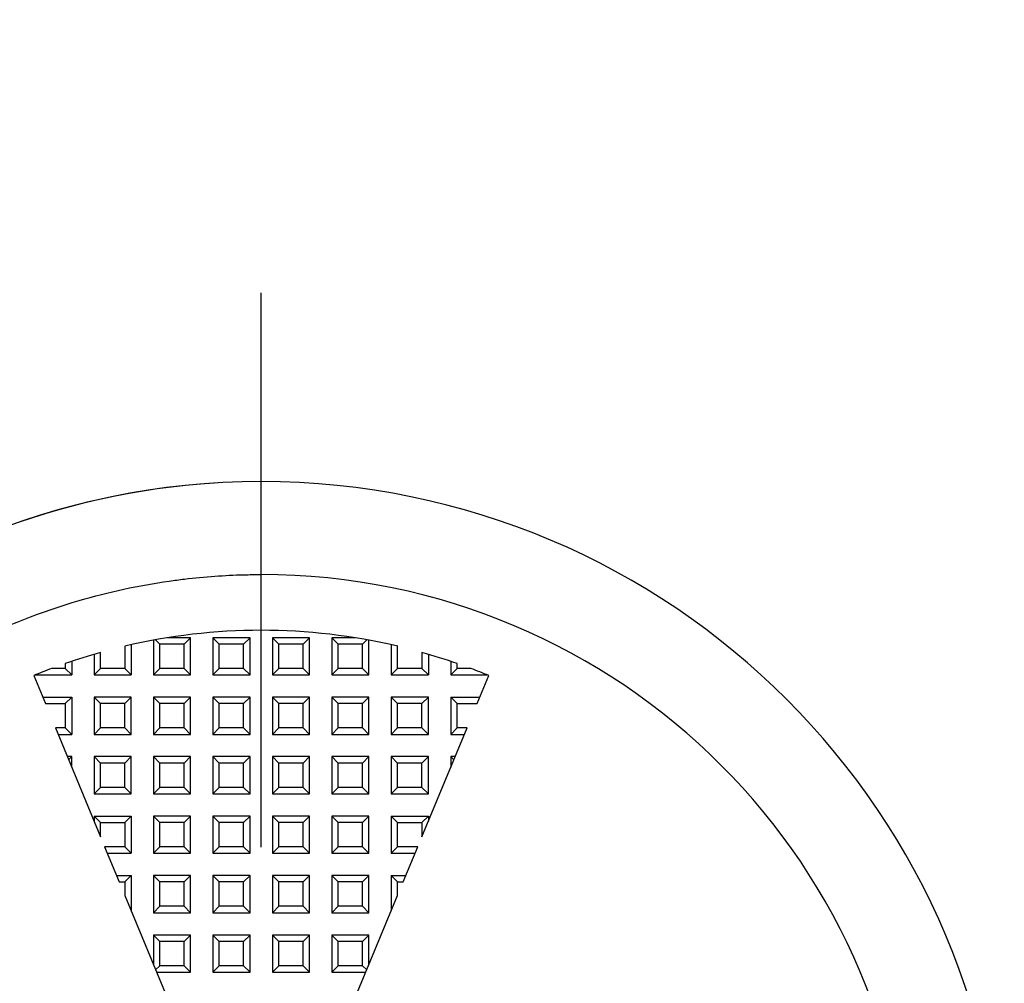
# Model space of a CAD drawing. Header units: millimetres. Extents: x 3 to 137, y 3 to 105.
# Tile 5 of 9: x 58 to 71, y 57 to 70. Entities that reach past the tile are written whole.
import ezdxf

# ---------------------------------------------------------------- set-up
doc = ezdxf.new("R2010")
doc.units = ezdxf.units.MM
doc.header["$LTSCALE"] = 0.5
doc.linetypes.add('SLD-Center', pattern=[19.05, 15.24, -1.27, 1.27, -1.27])
doc.linetypes.add('SLD-Solid', pattern=[0])
doc.layers.add('CENTER', color=40, linetype='SLD-Center')
doc.layers.add('DIMENSIONS', color=140, linetype='SLD-Solid', lineweight=25)
doc.styles.add('SLDTEXTSTYLE0', font='VERDANA.TTF')
doc.dimstyles.new('SLDDIMSTYLE2', dxfattribs={"dimtxt": 1.079004, "dimasz": 1.651, "dimexe": 0, "dimexo": 0.0625, "dimgap": 0.269751, "dimtad": 0, "dimtih": 1, "dimtoh": 1, "dimrnd": 1e-09, "dimzin": 4, "dimdsep": 46, "dimtxsty": 'SLDTEXTSTYLE0', "dimsah": 1, "dimcen": 0, "dimadec": 0, "dimazin": 1, "dimtfac": 1, "dimtofl": 0, "dimtmove": 0, "dimatfit": 3, "dimfxl": 0, "dimfrac": 2, "dimtolj": 1, "dimtzin": 12, "dimarcsym": 0})

# ---------------------------------------------------------------- blocks, each defined once
blk = doc.blocks.new('_D_2')
at = {"layer": 'DIMENSIONS'}
for p, q in [((45.55, 67.877), (45.188, 67.877)), ((45.188, 67.877), (45.188, 66.162)), ((48.756, 67.877), (49.119, 67.877)), ((49.119, 67.877), (49.119, 66.162)), ((52.746, 67.877), (49.571, 67.877)), ((56.114, 61.98), (52.746, 67.877)), ((45.188, 66.162), (45.55, 66.162)), ((49.119, 66.162), (48.756, 66.162))]:
    blk.add_line(p, q, dxfattribs=at)
blk.add_arc((61.074, 53.296), 10, 93.6334, 128.7547, dxfattribs=at)
blk.add_solid([(56.114, 61.98), (55.516, 63.539), (55.075, 63.287)], dxfattribs=at)
at = {"layer": 'DIMENSIONS', "char_height": 1.0583, "attachment_point": 1, "style": 'SLDTEXTSTYLE0'}
for s, insert in [('%%c', (44.735, 69.463)), ('20.0', (46.364, 69.463)), ('0.79', (45.55, 67.506))]:
    blk.add_mtext(s, dxfattribs=dict(at, insert=insert))
blk = doc.blocks.new('SW_CENTERMARKSYMBOL_0')
at = {"layer": 'CENTER', "color": 0}
blk.add_line((0, 5.08), (0, 12.54), dxfattribs=at)

msp = doc.modelspace()

# ---------------------------------------------------------------- linework, layer by layer
for p, q in [((61.074, 62.046), (61.074, 63.296)), ((59.237, 61.083), (59.237, 60.783)), ((59.324, 61.103), (59.324, 60.696)), ((59.624, 61.164), (59.624, 60.696)), ((59.71, 61.11), (59.651, 61.169)), ((59.71, 60.783), (59.71, 61.11)), ((60.037, 61.11), (59.71, 61.11)), ((60.124, 61.196), (59.813, 61.196)), ((60.124, 61.196), (60.037, 61.11)), ((60.037, 60.783), (60.037, 61.11)), ((60.124, 60.696), (60.124, 61.196)), ((60.424, 61.196), (60.424, 60.696)), ((60.51, 61.11), (60.424, 61.196)), ((60.924, 61.196), (60.424, 61.196)), ((60.51, 60.783), (60.51, 61.11)), ((60.837, 61.11), (60.51, 61.11)), ((60.924, 61.196), (60.837, 61.11)), ((60.837, 60.783), (60.837, 61.11)), ((60.924, 60.696), (60.924, 61.196)), ((61.224, 61.196), (61.224, 60.696)), ((61.31, 61.11), (61.224, 61.196)), ((61.724, 61.196), (61.224, 61.196)), ((61.31, 60.783), (61.31, 61.11)), ((61.637, 61.11), (61.31, 61.11)), ((61.637, 61.11), (61.724, 61.196)), ((61.637, 60.783), (61.637, 61.11)), ((61.724, 60.696), (61.724, 61.196)), ((62.335, 61.196), (62.024, 61.196)), ((62.11, 61.11), (62.024, 61.196)), ((62.024, 61.196), (62.024, 60.696)), ((62.11, 60.783), (62.11, 61.11)), ((62.437, 61.11), (62.11, 61.11)), ((62.496, 61.169), (62.437, 61.11)), ((62.437, 60.783), (62.437, 61.11)), ((62.524, 60.696), (62.524, 61.164)), ((62.824, 61.103), (62.824, 60.696)), ((62.91, 60.783), (62.91, 61.083)), ((58.824, 60.974), (58.824, 60.696)), ((58.91, 60.783), (58.91, 60.998)), ((63.237, 60.998), (63.237, 60.783)), ((63.324, 60.974), (63.324, 60.696)), ((58.437, 60.85), (58.437, 60.783)), ((58.524, 60.879), (58.524, 60.696)), ((63.624, 60.879), (63.624, 60.696)), ((63.71, 60.783), (63.71, 60.85)), ((58.012, 60.688), (58.169, 60.31)), ((58.034, 60.696), (58.524, 60.696)), ((58.437, 60.783), (58.254, 60.783)), ((58.524, 60.696), (58.437, 60.783)), ((58.824, 60.696), (58.91, 60.783)), ((58.824, 60.696), (59.324, 60.696)), ((59.237, 60.783), (58.91, 60.783)), ((59.324, 60.696), (59.237, 60.783)), ((59.624, 60.696), (59.71, 60.783)), ((59.624, 60.696), (60.124, 60.696)), ((60.037, 60.783), (59.71, 60.783)), ((60.124, 60.696), (60.037, 60.783)), ((60.51, 60.783), (60.424, 60.696)), ((60.424, 60.696), (60.924, 60.696)), ((60.837, 60.783), (60.51, 60.783)), ((60.924, 60.696), (60.837, 60.783)), ((61.31, 60.783), (61.224, 60.696)), ((61.224, 60.696), (61.724, 60.696)), ((61.637, 60.783), (61.31, 60.783)), ((61.724, 60.696), (61.637, 60.783)), ((62.11, 60.783), (62.024, 60.696)), ((62.024, 60.696), (62.524, 60.696)), ((62.437, 60.783), (62.11, 60.783)), ((62.524, 60.696), (62.437, 60.783)), ((62.824, 60.696), (62.91, 60.783)), ((62.824, 60.696), (63.324, 60.696)), ((63.237, 60.783), (62.91, 60.783)), ((63.324, 60.696), (63.237, 60.783)), ((63.624, 60.696), (63.71, 60.783)), ((63.624, 60.696), (64.114, 60.696)), ((63.894, 60.783), (63.71, 60.783)), ((63.979, 60.31), (64.135, 60.688)), ((58.133, 60.396), (58.524, 60.396)), ((58.169, 60.31), (58.437, 60.31)), ((58.437, 60.31), (58.524, 60.396)), ((58.437, 60.31), (58.437, 59.983)), ((58.524, 60.396), (58.524, 59.896)), ((58.824, 60.396), (58.824, 59.896)), ((58.91, 60.31), (58.824, 60.396)), ((59.324, 60.396), (58.824, 60.396)), ((58.91, 59.983), (58.91, 60.31)), ((59.237, 60.31), (58.91, 60.31)), ((59.324, 60.396), (59.237, 60.31)), ((59.237, 59.983), (59.237, 60.31)), ((59.324, 59.896), (59.324, 60.396)), ((59.624, 60.396), (59.624, 59.896)), ((59.71, 60.31), (59.624, 60.396)), ((60.124, 60.396), (59.624, 60.396)), ((59.71, 59.983), (59.71, 60.31)), ((60.037, 60.31), (59.71, 60.31)), ((60.124, 60.396), (60.037, 60.31)), ((60.037, 59.983), (60.037, 60.31)), ((60.124, 59.896), (60.124, 60.396)), ((60.424, 60.396), (60.424, 59.896)), ((60.51, 60.31), (60.424, 60.396)), ((60.924, 60.396), (60.424, 60.396)), ((60.51, 59.983), (60.51, 60.31)), ((60.837, 60.31), (60.51, 60.31)), ((60.924, 60.396), (60.837, 60.31)), ((60.837, 59.983), (60.837, 60.31)), ((60.924, 59.896), (60.924, 60.396)), ((61.224, 60.396), (61.224, 59.896)), ((61.31, 60.31), (61.224, 60.396)), ((61.724, 60.396), (61.224, 60.396)), ((61.31, 59.983), (61.31, 60.31)), ((61.637, 60.31), (61.31, 60.31)), ((61.637, 60.31), (61.724, 60.396)), ((61.637, 59.983), (61.637, 60.31)), ((61.724, 59.896), (61.724, 60.396)), ((62.024, 60.396), (62.024, 59.896)), ((62.11, 60.31), (62.024, 60.396)), ((62.524, 60.396), (62.024, 60.396)), ((62.11, 59.983), (62.11, 60.31)), ((62.437, 60.31), (62.11, 60.31)), ((62.437, 60.31), (62.524, 60.396)), ((62.437, 59.983), (62.437, 60.31)), ((62.524, 59.896), (62.524, 60.396)), ((62.824, 60.396), (62.824, 59.896)), ((62.91, 60.31), (62.824, 60.396)), ((63.324, 60.396), (62.824, 60.396)), ((62.91, 59.983), (62.91, 60.31)), ((63.237, 60.31), (62.91, 60.31)), ((63.237, 60.31), (63.324, 60.396)), ((63.237, 59.983), (63.237, 60.31)), ((63.324, 59.896), (63.324, 60.396)), ((63.624, 60.396), (64.015, 60.396)), ((63.71, 60.31), (63.624, 60.396)), ((63.624, 60.396), (63.624, 59.896)), ((63.71, 59.983), (63.71, 60.31)), ((63.71, 60.31), (63.979, 60.31)), ((58.437, 59.983), (58.304, 59.983)), ((58.304, 59.983), (58.91, 58.519)), ((58.34, 59.896), (58.524, 59.896)), ((58.524, 59.896), (58.437, 59.983)), ((58.91, 59.983), (58.824, 59.896)), ((58.824, 59.896), (59.324, 59.896)), ((59.237, 59.983), (58.91, 59.983)), ((59.324, 59.896), (59.237, 59.983)), ((59.71, 59.983), (59.624, 59.896)), ((59.624, 59.896), (60.124, 59.896)), ((60.037, 59.983), (59.71, 59.983)), ((60.124, 59.896), (60.037, 59.983)), ((60.51, 59.983), (60.424, 59.896)), ((60.424, 59.896), (60.924, 59.896)), ((60.837, 59.983), (60.51, 59.983)), ((60.924, 59.896), (60.837, 59.983)), ((61.31, 59.983), (61.224, 59.896)), ((61.224, 59.896), (61.724, 59.896)), ((61.637, 59.983), (61.31, 59.983)), ((61.724, 59.896), (61.637, 59.983)), ((62.11, 59.983), (62.024, 59.896)), ((62.024, 59.896), (62.524, 59.896)), ((62.437, 59.983), (62.11, 59.983)), ((62.524, 59.896), (62.437, 59.983)), ((62.91, 59.983), (62.824, 59.896)), ((62.824, 59.896), (63.324, 59.896)), ((63.237, 59.983), (62.91, 59.983)), ((63.324, 59.896), (63.237, 59.983)), ((63.237, 58.519), (63.844, 59.983)), ((63.624, 59.896), (63.71, 59.983)), ((63.624, 59.896), (63.808, 59.896)), ((63.844, 59.983), (63.71, 59.983)), ((58.524, 59.596), (58.464, 59.596)), ((58.482, 59.554), (58.524, 59.596)), ((58.524, 59.453), (58.524, 59.596)), ((58.824, 59.596), (58.824, 59.096)), ((58.91, 59.51), (58.824, 59.596)), ((59.324, 59.596), (58.824, 59.596)), ((58.91, 59.183), (58.91, 59.51)), ((59.237, 59.51), (58.91, 59.51)), ((59.324, 59.596), (59.237, 59.51)), ((59.237, 59.183), (59.237, 59.51)), ((59.324, 59.096), (59.324, 59.596)), ((59.624, 59.596), (59.624, 59.096)), ((59.71, 59.51), (59.624, 59.596)), ((60.124, 59.596), (59.624, 59.596)), ((59.71, 59.183), (59.71, 59.51)), ((60.037, 59.51), (59.71, 59.51)), ((60.124, 59.596), (60.037, 59.51)), ((60.037, 59.183), (60.037, 59.51)), ((60.124, 59.096), (60.124, 59.596)), ((60.424, 59.596), (60.424, 59.096)), ((60.51, 59.51), (60.424, 59.596)), ((60.924, 59.596), (60.424, 59.596)), ((60.51, 59.183), (60.51, 59.51)), ((60.837, 59.51), (60.51, 59.51)), ((60.924, 59.596), (60.837, 59.51)), ((60.837, 59.183), (60.837, 59.51)), ((60.924, 59.096), (60.924, 59.596)), ((61.224, 59.596), (61.224, 59.096)), ((61.31, 59.51), (61.224, 59.596)), ((61.724, 59.596), (61.224, 59.596)), ((61.31, 59.183), (61.31, 59.51)), ((61.637, 59.51), (61.31, 59.51)), ((61.637, 59.51), (61.724, 59.596)), ((61.637, 59.183), (61.637, 59.51)), ((61.724, 59.096), (61.724, 59.596)), ((62.024, 59.596), (62.024, 59.096)), ((62.11, 59.51), (62.024, 59.596)), ((62.524, 59.596), (62.024, 59.596)), ((62.11, 59.183), (62.11, 59.51)), ((62.437, 59.51), (62.11, 59.51)), ((62.437, 59.51), (62.524, 59.596)), ((62.437, 59.183), (62.437, 59.51)), ((62.524, 59.096), (62.524, 59.596)), ((62.824, 59.596), (62.824, 59.096)), ((62.91, 59.51), (62.824, 59.596)), ((63.324, 59.596), (62.824, 59.596)), ((62.91, 59.183), (62.91, 59.51)), ((63.237, 59.51), (62.91, 59.51)), ((63.237, 59.51), (63.324, 59.596)), ((63.237, 59.183), (63.237, 59.51)), ((63.324, 59.096), (63.324, 59.596)), ((63.666, 59.554), (63.624, 59.596)), ((63.624, 59.596), (63.624, 59.453)), ((63.683, 59.596), (63.624, 59.596)), ((58.91, 59.183), (58.824, 59.096)), ((58.824, 59.096), (59.324, 59.096)), ((59.237, 59.183), (58.91, 59.183)), ((59.324, 59.096), (59.237, 59.183)), ((59.71, 59.183), (59.624, 59.096)), ((59.624, 59.096), (60.124, 59.096)), ((60.037, 59.183), (59.71, 59.183)), ((60.124, 59.096), (60.037, 59.183)), ((60.51, 59.183), (60.424, 59.096)), ((60.424, 59.096), (60.924, 59.096)), ((60.837, 59.183), (60.51, 59.183)), ((60.924, 59.096), (60.837, 59.183)), ((61.31, 59.183), (61.224, 59.096)), ((61.224, 59.096), (61.724, 59.096)), ((61.637, 59.183), (61.31, 59.183)), ((61.724, 59.096), (61.637, 59.183)), ((62.11, 59.183), (62.024, 59.096)), ((62.024, 59.096), (62.524, 59.096)), ((62.437, 59.183), (62.11, 59.183)), ((62.524, 59.096), (62.437, 59.183)), ((62.91, 59.183), (62.824, 59.096)), ((62.824, 59.096), (63.324, 59.096)), ((63.237, 59.183), (62.91, 59.183)), ((63.324, 59.096), (63.237, 59.183)), ((58.824, 58.796), (58.824, 58.728)), ((58.91, 58.71), (58.824, 58.796)), ((58.824, 58.796), (59.324, 58.796)), ((58.91, 58.519), (58.91, 58.71)), ((58.91, 58.71), (59.237, 58.71)), ((59.237, 58.71), (59.324, 58.796)), ((59.237, 58.71), (59.237, 58.383)), ((59.324, 58.796), (59.324, 58.296)), ((59.624, 58.796), (59.624, 58.296)), ((59.71, 58.71), (59.624, 58.796)), ((60.124, 58.796), (59.624, 58.796)), ((59.71, 58.383), (59.71, 58.71)), ((60.037, 58.71), (59.71, 58.71)), ((60.124, 58.796), (60.037, 58.71)), ((60.037, 58.383), (60.037, 58.71)), ((60.124, 58.296), (60.124, 58.796)), ((60.424, 58.796), (60.424, 58.296)), ((60.51, 58.71), (60.424, 58.796)), ((60.924, 58.796), (60.424, 58.796)), ((60.51, 58.383), (60.51, 58.71)), ((60.837, 58.71), (60.51, 58.71)), ((60.924, 58.796), (60.837, 58.71)), ((60.837, 58.383), (60.837, 58.71)), ((60.924, 58.296), (60.924, 58.796)), ((61.224, 58.796), (61.224, 58.296)), ((61.31, 58.71), (61.224, 58.796)), ((61.724, 58.796), (61.224, 58.796)), ((61.31, 58.383), (61.31, 58.71)), ((61.637, 58.71), (61.31, 58.71)), ((61.637, 58.71), (61.724, 58.796)), ((61.637, 58.383), (61.637, 58.71)), ((61.724, 58.296), (61.724, 58.796)), ((62.024, 58.796), (62.024, 58.296)), ((62.11, 58.71), (62.024, 58.796)), ((62.524, 58.796), (62.024, 58.796)), ((62.11, 58.383), (62.11, 58.71)), ((62.437, 58.71), (62.11, 58.71)), ((62.437, 58.71), (62.524, 58.796)), ((62.437, 58.383), (62.437, 58.71)), ((62.524, 58.296), (62.524, 58.796)), ((62.91, 58.71), (62.824, 58.796)), ((62.824, 58.796), (63.324, 58.796)), ((62.824, 58.796), (62.824, 58.296)), ((62.91, 58.383), (62.91, 58.71)), ((62.91, 58.71), (63.237, 58.71)), ((63.237, 58.71), (63.324, 58.796)), ((63.237, 58.71), (63.237, 58.519)), ((63.324, 58.796), (63.324, 58.728)), ((59.237, 58.383), (58.967, 58.383)), ((58.967, 58.383), (59.163, 57.91)), ((59.324, 58.296), (59.237, 58.383)), ((59.71, 58.383), (59.624, 58.296)), ((60.037, 58.383), (59.71, 58.383)), ((60.124, 58.296), (60.037, 58.383)), ((60.51, 58.383), (60.424, 58.296)), ((60.837, 58.383), (60.51, 58.383)), ((60.924, 58.296), (60.837, 58.383)), ((61.31, 58.383), (61.224, 58.296)), ((61.637, 58.383), (61.31, 58.383)), ((61.724, 58.296), (61.637, 58.383)), ((62.11, 58.383), (62.024, 58.296)), ((62.437, 58.383), (62.11, 58.383)), ((62.524, 58.296), (62.437, 58.383)), ((62.824, 58.296), (62.91, 58.383)), ((63.181, 58.383), (62.91, 58.383)), ((62.985, 57.91), (63.181, 58.383)), ((59.003, 58.296), (59.324, 58.296)), ((59.624, 58.296), (60.124, 58.296)), ((60.424, 58.296), (60.924, 58.296)), ((61.224, 58.296), (61.724, 58.296)), ((62.024, 58.296), (62.524, 58.296)), ((62.824, 58.296), (63.145, 58.296)), ((59.127, 57.996), (59.324, 57.996)), ((59.163, 57.91), (59.237, 57.91)), ((59.237, 57.91), (59.324, 57.996)), ((59.237, 57.91), (59.237, 57.73)), ((59.324, 57.996), (59.324, 57.521)), ((59.624, 57.996), (59.624, 57.496)), ((59.71, 57.91), (59.624, 57.996)), ((60.124, 57.996), (59.624, 57.996)), ((59.71, 57.583), (59.71, 57.91)), ((60.037, 57.91), (59.71, 57.91)), ((60.124, 57.996), (60.037, 57.91)), ((60.037, 57.583), (60.037, 57.91)), ((60.124, 57.496), (60.124, 57.996)), ((60.424, 57.996), (60.424, 57.496)), ((60.51, 57.91), (60.424, 57.996)), ((60.924, 57.996), (60.424, 57.996)), ((60.51, 57.583), (60.51, 57.91)), ((60.837, 57.91), (60.51, 57.91)), ((60.924, 57.996), (60.837, 57.91)), ((60.837, 57.583), (60.837, 57.91)), ((60.924, 57.496), (60.924, 57.996)), ((61.224, 57.996), (61.224, 57.496)), ((61.31, 57.91), (61.224, 57.996)), ((61.724, 57.996), (61.224, 57.996)), ((61.31, 57.583), (61.31, 57.91)), ((61.637, 57.91), (61.31, 57.91)), ((61.637, 57.91), (61.724, 57.996)), ((61.637, 57.583), (61.637, 57.91)), ((61.724, 57.496), (61.724, 57.996)), ((62.024, 57.996), (62.024, 57.496)), ((62.11, 57.91), (62.024, 57.996)), ((62.524, 57.996), (62.024, 57.996)), ((62.11, 57.583), (62.11, 57.91)), ((62.437, 57.91), (62.11, 57.91)), ((62.437, 57.91), (62.524, 57.996)), ((62.437, 57.583), (62.437, 57.91)), ((62.524, 57.496), (62.524, 57.996)), ((62.824, 57.996), (63.021, 57.996)), ((62.91, 57.91), (62.824, 57.996)), ((62.824, 57.996), (62.824, 57.521)), ((62.91, 57.91), (62.985, 57.91)), ((62.91, 57.73), (62.91, 57.91)), ((59.237, 57.73), (59.826, 56.31)), ((62.322, 56.31), (62.91, 57.73)), ((59.71, 57.583), (59.624, 57.496)), ((60.037, 57.583), (59.71, 57.583)), ((60.124, 57.496), (60.037, 57.583)), ((60.51, 57.583), (60.424, 57.496)), ((60.837, 57.583), (60.51, 57.583)), ((60.924, 57.496), (60.837, 57.583)), ((61.31, 57.583), (61.224, 57.496)), ((61.637, 57.583), (61.31, 57.583)), ((61.724, 57.496), (61.637, 57.583)), ((62.11, 57.583), (62.024, 57.496)), ((62.437, 57.583), (62.11, 57.583)), ((62.524, 57.496), (62.437, 57.583)), ((59.624, 57.496), (60.124, 57.496)), ((60.424, 57.496), (60.924, 57.496)), ((61.224, 57.496), (61.724, 57.496)), ((62.024, 57.496), (62.524, 57.496)), ((59.624, 57.196), (59.624, 56.797)), ((59.71, 57.11), (59.624, 57.196)), ((60.124, 57.196), (59.624, 57.196)), ((59.71, 56.783), (59.71, 57.11)), ((60.037, 57.11), (59.71, 57.11)), ((60.124, 57.196), (60.037, 57.11)), ((60.037, 56.783), (60.037, 57.11)), ((60.124, 56.696), (60.124, 57.196)), ((60.424, 57.196), (60.424, 56.696)), ((60.51, 57.11), (60.424, 57.196)), ((60.924, 57.196), (60.424, 57.196)), ((60.51, 56.783), (60.51, 57.11)), ((60.837, 57.11), (60.51, 57.11)), ((60.837, 57.11), (60.924, 57.196)), ((60.837, 56.783), (60.837, 57.11)), ((60.924, 56.696), (60.924, 57.196)), ((61.224, 57.196), (61.224, 56.696)), ((61.31, 57.11), (61.224, 57.196)), ((61.724, 57.196), (61.224, 57.196)), ((61.31, 56.783), (61.31, 57.11)), ((61.637, 57.11), (61.31, 57.11)), ((61.637, 57.11), (61.724, 57.196)), ((61.637, 56.783), (61.637, 57.11)), ((61.724, 56.696), (61.724, 57.196)), ((62.11, 57.11), (62.024, 57.196)), ((62.524, 57.196), (62.024, 57.196)), ((62.024, 57.196), (62.024, 56.696)), ((62.11, 56.783), (62.11, 57.11)), ((62.437, 57.11), (62.11, 57.11)), ((62.437, 57.11), (62.524, 57.196)), ((62.437, 56.783), (62.437, 57.11)), ((62.524, 56.797), (62.524, 57.196)), ((59.71, 56.783), (59.653, 56.726)), ((60.037, 56.783), (59.71, 56.783)), ((60.124, 56.696), (60.037, 56.783)), ((60.51, 56.783), (60.424, 56.696)), ((60.837, 56.783), (60.51, 56.783)), ((60.924, 56.696), (60.837, 56.783)), ((61.31, 56.783), (61.224, 56.696)), ((61.637, 56.783), (61.31, 56.783)), ((61.724, 56.696), (61.637, 56.783)), ((62.11, 56.783), (62.024, 56.696)), ((62.437, 56.783), (62.11, 56.783)), ((62.494, 56.726), (62.437, 56.783)), ((59.666, 56.696), (60.124, 56.696)), ((60.424, 56.696), (60.924, 56.696)), ((61.224, 56.696), (61.724, 56.696)), ((62.024, 56.696), (62.482, 56.696))]:
    msp.add_line(p, q)
for radius, start, end in [(10, 90, 270), (10, 270, 90), (8.75, 270, 90), (8, 90, 103.2721), (8, 76.7279, 90), (8, 105.6895, 109.243), (8, 70.757, 74.3105), (8, 110.6381, 112.5), (8, 67.5, 69.3619)]:
    msp.add_arc((61.074, 53.296), radius, start, end)
msp.add_open_spline([(61.074, 44.546), (60.991, 44.547), (60.826, 44.548), (60.577, 44.559), (60.33, 44.577), (60.083, 44.601), (59.85, 44.631), (59.564, 44.675), (59.157, 44.753), (58.315, 44.967), (57.139, 45.428), (55.826, 46.24), (54.771, 47.179), (53.955, 48.163), (53.352, 49.131), (52.967, 49.97), (52.733, 50.633), (52.537, 51.32), (52.368, 52.208), (52.311, 53.141), (52.338, 53.918), (52.426, 54.74), (52.642, 55.74), (53.059, 56.873), (53.695, 58.072), (54.595, 59.253), (55.796, 60.334), (57.14, 61.165), (58.507, 61.701), (59.494, 61.915), (60.109, 61.995), (60.442, 62.027), (60.788, 62.044), (60.995, 62.046), (61.074, 62.046)], degree=3, knots=[0, 0, 0, 0, 0.00904, 0.018079, 0.027119, 0.036158, 0.045198, 0.05275, 0.067744, 0.090404, 0.147624, 0.204845, 0.258211, 0.301127, 0.344044, 0.382439, 0.401618, 0.420871, 0.460453, 0.500055, 0.522716, 0.545298, 0.59025, 0.634065, 0.676768, 0.738005, 0.795188, 0.852408, 0.909628, 0.95479, 0.962258, 0.977336, 0.991398, 1, 1, 1, 1])

# ---------------------------------------------------------------- block references
at = {"layer": 'CENTER'}
msp.add_blockref('SW_CENTERMARKSYMBOL_0', (61.074, 53.296), dxfattribs=at)

# ---------------------------------------------------------------- dimensions: what is measured, and where the dimension line sits
at = {"layer": 'DIMENSIONS'}
dim = msp.add_diameter_dim_2p(p1=(66.034, 44.613), p2=(56.114, 61.98), dimstyle='SLDDIMSTYLE2', dxfattribs=at)
dim.commit()
dim.dimension.update_dxf_attribs({"geometry": '_D_2', "text_midpoint": (47.153, 67.877), "dimtype": 163})

doc.saveas('drawing.dxf')
